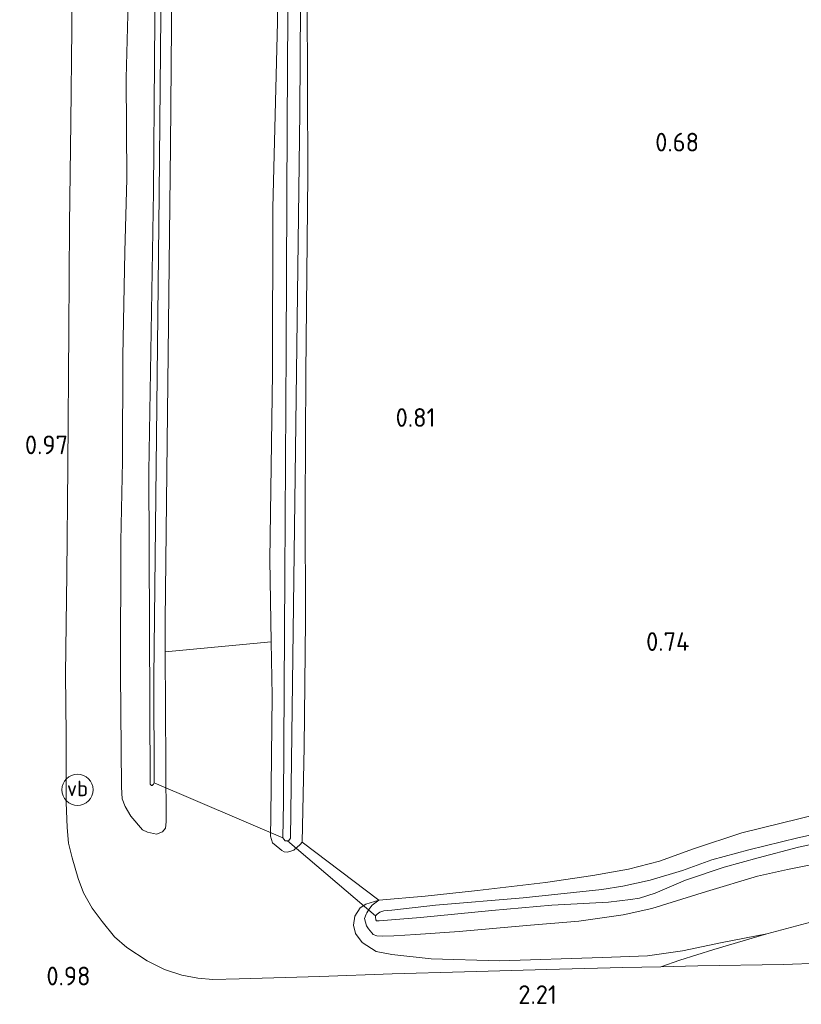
# Model space of a CAD drawing. Extents: x 126429 to 133038, y 413091 to 414846.
# Tile 16 of 256: x 126963 to 127038, y 413694 to 413789. Entities that reach past the tile are written whole.
import ezdxf
from ezdxf.enums import TextEntityAlignment as Align

# ---------------------------------------------------------------- set-up
doc = ezdxf.new("R2010")
doc.units = 0
for name, color, linetype, lineweight in [('B-ME-GR-GRAS-GV', 60, 'Continuous', 13), ('B-ME-GW-TALUD_KRUIN-G', 90, 'Continuous', 18), ('B-ME-IE-TERREINAFSCHEIDING_KUNSTMATIG_HEKWERK-G', 20, 'IE-TERREINAFSCHEIDING-KUNSTMATIG', 18), ('B-ME-KW-KUNSTWERK_DUIKER-G', 170, 'Continuous', 18), ('B-ME-OG-HOOGTEPUNT-S', 7, 'Continuous', 25), ('B-ME-OG-WATER_SLOOT-G', 120, 'Continuous', 18), ('B-ME-OG-WATER_SLOOT-GV', 120, 'Continuous', 18), ('B-ME-VH-VERHARDING_ASFALT-GV', 252, 'Continuous', 18), ('B-ME-VW-VERKEERSTEKEN_DRAAGCONSTRUCTIE-S', 7, 'Continuous', 25)]:
    doc.layers.add(name, color=color, linetype=linetype, lineweight=lineweight)
doc.styles.add('NLCS-ISO', font='NLCS-ISO.ttf')
doc.styles.add('NLCS-ISO-ANNOTATIVE-T18', font='NLCS-ISO.ttf', dxfattribs={"height": 1.8})
doc.linetypes.add('IE-TERREINAFSCHEIDING-KUNSTMATIG', pattern='A,4,[82,NLCS.SHX,S=0.75,R=90,X=0,Y=0],4,-2', length=10)

# ---------------------------------------------------------------- blocks, each defined once
blk = doc.blocks.new('SAL-HOOGTELABEL-SO')
at = {"color": 0, "linetype": 'ByBlock', "lineweight": -2, "style": 'NLCS-ISO-ANNOTATIVE-T18'}
blk.add_attdef('HOOGTE', text='', height=1.8, dxfattribs=at).set_placement((2.788, 0), align=Align.RIGHT)
blk = doc.blocks.new('SIE-WEG_PAAL_VERKEERSBORD-SO')
at = {"color": 0, "linetype": 'ByBlock', "lineweight": 18}
blk.add_circle((0, 0), 1.5, dxfattribs=at)
at = {"color": 0, "linetype": 'ByBlock', "lineweight": 18, "style": 'NLCS-ISO'}
blk.add_text('vb', height=1.5, dxfattribs=at).set_placement((0, 0.132), align=Align.MIDDLE_CENTER)

msp = doc.modelspace()

# ---------------------------------------------------------------- linework, layer by layer
at = {"layer": 'B-ME-GR-GRAS-GV'}
msp.add_polyline3d([(126986.977, 413729.3403, 0.6612), (126976.7846, 413728.3737, 0.6436), (126976.77, 413731.407, 0.651), (126977.027, 413754.258, 0.568), (126977.285, 413777.109, 0.485), (126977.519, 413804.075, 0.487), (126977.753, 413831.042, 0.489), (126978.1507, 413856.0124, 0.3185), (126978.1892, 413864.5723, 0.3535), (126978.3263, 413876.0385, 0.3115), (126978.3791, 413881.5207, 0.2624), (126987.6969, 413881.2607, 0.2006), (126987.7898, 413870.7012, 0.3175), (126987.6661, 413856.3021, 0.2845), (126987.4878, 413841.8478, 0.1305), (126986.9966, 413824.8633, 0.4495), (126987.3389, 413806.5106, 0.5595), (126987.5929, 413789.0366, 0.6255), (126987.1352, 413771.1456, 0.6365), (126987.1044, 413755.259, 0.6695), (126986.84, 413737.2319, 0.7795)], close=True, dxfattribs=at)
for points in [[(126975.94, 413810.127, -0.363), (126975.642, 413772.72, -0.363), (126975.207, 413745.762, -0.363), (126975.3217, 413715.6439, -0.363), (126975.4126, 413715.5308, -0.363), (126975.4652, 413715.5049, -0.363), (126975.5089, 413715.514, -0.363), (126975.5699, 413715.5406, -0.363), (126975.6479, 413715.6373, -0.363), (126975.7227, 413715.7689, -0.363), (126975.685, 413725.884, -0.363), (126975.937, 413749.157, -0.363), (126976.19, 413772.431, -0.363), (126976.443, 413800.03, -0.363)], [(126990.4501, 413791.3943, 0.4925), (126990.4943, 413774.2935, 0.4505), (126990.3167, 413755.2088, 0.5415), (126990.2457, 413742.2514, 0.6605), (126990.2831, 413731.4105, 0.7445), (126990.1547, 413719.2046, 0.7165), (126989.9535, 413710.0582, 0.8845), (126989.7628, 413709.8122, 0.8425), (126989.1718, 413709.2836, 0.8425), (126988.7692, 413709.1376, 0.8425), (126988.5246, 413709.101, 0.8425), (126988.2253, 413709.1177, 0.8425), (126988.0147, 413709.2387, 0.8425), (126987.8042, 413709.3946, 0.8425), (126987.1099, 413709.985, 0.8425), (126986.9126, 413710.6192, 0.8425), (126986.9524, 413712.5254, 0.8425), (126987.0671, 413724.1541, 0.5835), (126986.977, 413729.3403, 0.6612), (126986.84, 413737.2319, 0.7795), (126987.1044, 413755.259, 0.6695), (126987.1352, 413771.1456, 0.6365), (126987.5929, 413789.0366, 0.6255), (126987.3389, 413806.5106, 0.5595)], [(126988.635, 413800.644, -0.4245), (126988.53, 413779.101, -0.4245), (126988.426, 413757.559, -0.4245), (126988.287, 413735.718, -0.4245), (126988.148, 413713.878, -0.4245), (126988.1115, 413710.477, -0.4245), (126988.1825, 413710.3273, -0.4245), (126988.3314, 413710.1933, -0.4245), (126988.5413, 413710.1797, -0.4245), (126988.6909, 413710.2107, -0.4245), (126988.8475, 413710.4514, -0.4245), (126989.089, 413730.358, -0.4245), (126989.408, 413755.355, -0.4245), (126989.727, 413780.353, -0.4245), (126989.881, 413806.137, -0.4245)], [(126977.519, 413804.075, 0.487), (126977.285, 413777.109, 0.485), (126977.027, 413754.258, 0.568), (126976.77, 413731.407, 0.651), (126976.7846, 413728.3737, 0.6436), (126976.8633, 413712.0025, 0.6036), (126976.7968, 413711.4021, 0.687), (126976.5144, 413711.0443, 0.687), (126975.9337, 413710.8268, 0.706), (126975.0725, 413711.0145, 0.706), (126974.5963, 413711.2486, 0.725), (126973.4632, 413712.5586, 0.7535), (126972.9334, 413713.5024, 0.8105), (126972.6395, 413714.2261, 0.82), (126972.5846, 413715.3411, 0.82), (126972.4875, 413726.3514, 0.8485), (126972.4977, 413739.0474, 0.82), (126972.6599, 413746.7372, 0.7535), (126972.6872, 413756.8703, 0.668), (126972.8813, 413766.9097, 0.6585), (126973.0717, 413773.9352, 0.6965), (126973.0308, 413783.617, 0.725), (126973.3525, 413795.8642, 0.6775)], [(126973.3525, 413795.8642, 0.6775), (126973.0308, 413783.617, 0.725), (126973.0717, 413773.9352, 0.6965), (126972.8813, 413766.9097, 0.6585), (126972.6872, 413756.8703, 0.668), (126972.6599, 413746.7372, 0.7535), (126972.4977, 413739.0474, 0.82), (126972.4875, 413726.3514, 0.8485), (126972.5846, 413715.3411, 0.82), (126972.6395, 413714.2261, 0.82), (126972.9334, 413713.5024, 0.8105), (126973.4632, 413712.5586, 0.7535), (126974.5963, 413711.2486, 0.725), (126975.0725, 413711.0145, 0.706), (126975.9337, 413710.8268, 0.706), (126976.5144, 413711.0443, 0.687), (126976.7968, 413711.4021, 0.687), (126976.8633, 413712.0025, 0.6036), (126976.7846, 413728.3737, 0.6436), (126986.977, 413729.3403, 0.6612), (126987.0671, 413724.1541, 0.5835), (126986.9524, 413712.5254, 0.8425), (126986.9126, 413710.6192, 0.8425), (126987.1099, 413709.985, 0.8425), (126987.8042, 413709.3946, 0.8425), (126988.0147, 413709.2387, 0.8425), (126988.2253, 413709.1177, 0.8425), (126988.5246, 413709.101, 0.8425), (126988.7692, 413709.1376, 0.8425), (126989.1718, 413709.2836, 0.8425), (126989.7628, 413709.8122, 0.8425), (126989.9535, 413710.0582, 0.8845), (126997.3264, 413704.452, 0.751), (126996.0854, 413704.068, 0.7885), (126995.5377, 413703.7144, 0.8185), (126995.0325, 413702.9111, 0.9085), (126994.8884, 413702.0483, 0.9835), (126995.081, 413701.2628, 1.081), (126995.7501, 413700.3754, 1.2535), (126997.0771, 413699.5373, 1.3885), (126998.5967, 413699.2451, 1.516), (127002.3634, 413698.8187, 1.696), (127008.9405, 413698.6378, 2.071), (127018.8678, 413698.9476, 2.4385), (127023.1944, 413699.1076, 2.6635), (127026.575, 413699.6, 2.806), (127030.3917, 413700.3748, 3.0235), (127034.6695, 413701.2395, 3.166), (127029.5914, 413699.7003, 2.941), (127026.3109, 413698.6817, 2.864), (127024.4689, 413698.0593, 2.7964), (127020.8344, 413697.982, 2.6145), (127013.4917, 413697.7981, 2.2305), (127005.5947, 413697.5656, 1.9545), (126998.6149, 413697.3859, 1.5825), (126991.6625, 413697.0997, 1.3305), (126983.9001, 413696.8981, 1.0125), (126981.3676, 413696.8362, 0.9765), (126979.9049, 413696.9615, 0.9945), (126978.3802, 413697.2511, 0.9645), (126976.7223, 413697.7835, 0.9525), (126975.0332, 413698.6167, 0.9885), (126973.0761, 413699.9076, 1.0125), (126971.9001, 413700.9489, 0.9945), (126970.7064, 413702.4098, 0.9945), (126969.734, 413703.7027, 0.9825), (126968.9299, 413705.1661, 0.9645), (126968.4111, 413706.5416, 0.9705), (126967.8133, 413708.5309, 0.9945), (126967.4741, 413709.9525, 0.9825), (126967.344, 413711.4804, 0.9825), (126967.2388, 413713.8672, 0.9705), (126967.2418, 413720.3757, 0.9345), (126967.1728, 413726.2205, 0.9165), (126967.3032, 413735.8884, 0.9405), (126967.399, 413746.2306, 0.8625), (126967.5061, 413759.3906, 0.8625), (126967.5755, 413769.528, 0.8745), (126967.6896, 413779.3908, 0.8805), (126967.7794, 413788.3885, 0.8625), (126967.7355, 413797.216, 0.8265)], [(127043.3002, 413713.6648, 0.9105), (127037.891, 413712.3248, 0.9375), (127032.2799, 413710.9385, 0.9465), (127027.6138, 413709.4235, 0.9465), (127024.3394, 413708.2326, 0.9105), (127021.3771, 413707.4485, 0.9105), (127017.9235, 413706.8378, 0.8925), (127013.3641, 413706.1779, 0.8025), (127006.8272, 413705.3924, 0.8025), (127001.8048, 413704.8458, 0.8115), (126997.3264, 413704.452, 0.751), (126989.9535, 413710.0582, 0.8845), (126990.1547, 413719.2046, 0.7165), (126990.2831, 413731.4105, 0.7445), (126990.2457, 413742.2514, 0.6605), (126990.3167, 413755.2088, 0.5415), (126990.4943, 413774.2935, 0.4505), (126990.4501, 413791.3943, 0.4925)], [(127040.7945, 413708.255, 1.0095), (127036.6634, 413707.4181, 1.0095), (127033.7901, 413706.7694, 1.0095), (127028.8864, 413705.2934, 0.8745), (127023.6141, 413703.662, 0.9015), (127020.8529, 413703.0591, 0.8655), (127016.5926, 413702.4542, 0.9015), (127011.537, 413702.0383, 0.9195), (127005.0662, 413701.4555, 0.9375), (127000.905, 413701.1553, 0.9555), (126998.7925, 413701.0355, 0.9645), (126997.6722, 413700.994, 0.9145), (126997.162, 413701.0222, 0.9105), (126996.7915, 413701.1496, 0.9105), (126996.6599, 413701.3197, 0.9025), (126996.3395, 413701.7138, 0.8865), (126996.1416, 413702.0028, 0.8425), (126995.9739, 413702.7015, 0.7465), (126996.1117, 413703.1043, 0.7265), (126996.173, 413703.2522, 0.7265), (126996.371, 413703.5534, 0.7305), (126996.7006, 413703.9866, 0.7305), (126997.3264, 413704.452, 0.751), (127001.8048, 413704.8458, 0.8115), (127006.8272, 413705.3924, 0.8025), (127013.3641, 413706.1779, 0.8025), (127017.9235, 413706.8378, 0.8925), (127021.3771, 413707.4485, 0.9105), (127024.3394, 413708.2326, 0.9105), (127027.6138, 413709.4235, 0.9465), (127032.2799, 413710.9385, 0.9465), (127037.891, 413712.3248, 0.9375), (127043.3002, 413713.6648, 0.9105)], [(127042.3606, 413711.4951, 0.0275), (127037.6711, 413710.4846, 0.0275), (127032.9399, 413709.3079, 0.0275), (127029.3732, 413708.3369, 0.0275), (127026.56, 413707.3379, 0.0275), (127023.4488, 413706.3979, 0.0275), (127020.8348, 413705.8209, 0.0275), (127018.8049, 413705.4888, 0.0275), (127011.2213, 413704.7038, 0.0275), (127002.7857, 413703.9712, 0.0275), (126998.5809, 413703.5051, 0.0275), (126997.8313, 413703.4246, 0.0275), (126997.4399, 413703.2978, 0.0275), (126997.1843, 413703.1296, 0.0275), (126997.0976, 413703.0242, 0.0275), (126997.0281, 413702.9537, 0.0275), (126997.0115, 413702.8312, 0.0275), (126997.0656, 413702.5868, 0.0275), (126997.1188, 413702.4648, 0.0275), (126997.3811, 413702.4665, 0.0275), (127001.3482, 413702.7902, 0.0275), (127008.2135, 413703.4851, 0.0275), (127013.9979, 413703.9958, 0.0275), (127019.4341, 413704.2769, 0.0275), (127021.5662, 413704.5345, 0.0275), (127022.4326, 413704.6618, 0.0275), (127023.9332, 413705.144, 0.0275), (127026.8625, 413706.3875, 0.0275), (127030.5614, 413707.6365, 0.0275), (127033.8601, 413708.5503, 0.0275), (127037.7177, 413709.5727, 0.0275), (127044.68, 413711.0387, 0.0275)], [(127039.0083, 413702.3738, 3.2035), (127034.6695, 413701.2395, 3.166), (127030.3917, 413700.3748, 3.0235), (127026.575, 413699.6, 2.806), (127023.1944, 413699.1076, 2.6635), (127018.8678, 413698.9476, 2.4385), (127008.9405, 413698.6378, 2.071), (127002.3634, 413698.8187, 1.696), (126998.5967, 413699.2451, 1.516), (126997.0771, 413699.5373, 1.3885), (126995.7501, 413700.3754, 1.2535), (126995.081, 413701.2628, 1.081), (126994.8884, 413702.0483, 0.9835), (126995.0325, 413702.9111, 0.9085), (126995.5377, 413703.7144, 0.8185), (126996.0854, 413704.068, 0.7885), (126997.3264, 413704.452, 0.751), (126996.7006, 413703.9866, 0.7305), (126996.371, 413703.5534, 0.7305), (126996.173, 413703.2522, 0.7265), (126996.1117, 413703.1043, 0.7265), (126995.9739, 413702.7015, 0.7465), (126996.1416, 413702.0028, 0.8425), (126996.3395, 413701.7138, 0.8865), (126996.6599, 413701.3197, 0.9025), (126996.7915, 413701.1496, 0.9105), (126997.162, 413701.0222, 0.9105), (126997.6722, 413700.994, 0.9145), (126998.7925, 413701.0355, 0.9645), (127000.905, 413701.1553, 0.9555), (127005.0662, 413701.4555, 0.9375), (127011.537, 413702.0383, 0.9195), (127016.5926, 413702.4542, 0.9015), (127020.8529, 413703.0591, 0.8655), (127023.6141, 413703.662, 0.9015), (127028.8864, 413705.2934, 0.8745), (127033.7901, 413706.7694, 1.0095), (127036.6634, 413707.4181, 1.0095), (127040.7945, 413708.255, 1.0095)], [(127039.773, 413698.4109, 3.4557), (127036.2999, 413698.2651, 3.3045), (127028.0276, 413698.1349, 2.9745), (127024.4689, 413698.0593, 2.7964), (127026.3109, 413698.6817, 2.864), (127029.5914, 413699.7003, 2.941), (127034.6695, 413701.2395, 3.166), (127039.0083, 413702.3738, 3.2035)]]:
    msp.add_polyline3d(points, dxfattribs=at)
at = {"layer": 'B-ME-GW-TALUD_KRUIN-G'}
msp.add_polyline3d([(127039.0083, 413702.3738, 3.2035), (127034.6695, 413701.2395, 3.166), (127030.3917, 413700.3748, 3.0235), (127026.575, 413699.6, 2.806), (127023.1944, 413699.1076, 2.6635), (127018.8678, 413698.9476, 2.4385), (127008.9405, 413698.6378, 2.071), (127002.3634, 413698.8187, 1.696), (126998.5967, 413699.2451, 1.516), (126997.0771, 413699.5373, 1.3885), (126995.7501, 413700.3754, 1.2535), (126995.081, 413701.2628, 1.081), (126994.8884, 413702.0483, 0.9835), (126995.0325, 413702.9111, 0.9085), (126995.5377, 413703.7144, 0.8185), (126996.0854, 413704.068, 0.7885), (126997.3264, 413704.452, 0.751)], dxfattribs=at)
at = {"layer": 'B-ME-IE-TERREINAFSCHEIDING_KUNSTMATIG_HEKWERK-G'}
msp.add_polyline3d([(126986.977, 413729.3403, 0.6612), (126976.7846, 413728.3737, 0.6436)], dxfattribs=at)
at = {"layer": 'B-ME-KW-KUNSTWERK_DUIKER-G'}
for points in [[(126988.1115, 413710.477, -0.4245), (126975.7227, 413715.7689, -0.363)], [(126988.5413, 413710.1797, -0.4245), (126997.0281, 413702.9537, 0.0275)]]:
    msp.add_polyline3d(points, dxfattribs=at)
at = {"layer": 'B-ME-OG-WATER_SLOOT-G'}
for points in [[(126978.1507, 413856.0124, 0.3185), (126977.753, 413831.042, 0.489), (126977.519, 413804.075, 0.487), (126977.285, 413777.109, 0.485), (126977.027, 413754.258, 0.568), (126976.77, 413731.407, 0.651), (126976.7846, 413728.3737, 0.6436), (126976.8633, 413712.0025, 0.6036)], [(126990.4501, 413791.3943, 0.4925), (126990.4943, 413774.2935, 0.4505), (126990.3167, 413755.2088, 0.5415), (126990.2457, 413742.2514, 0.6605), (126990.2831, 413731.4105, 0.7445), (126990.1547, 413719.2046, 0.7165), (126989.9535, 413710.0582, 0.8845), (126989.7628, 413709.8122, 0.8425), (126989.1718, 413709.2836, 0.8425), (126988.7692, 413709.1376, 0.8425), (126988.5246, 413709.101, 0.8425), (126988.2253, 413709.1177, 0.8425), (126988.0147, 413709.2387, 0.8425), (126987.8042, 413709.3946, 0.8425), (126987.1099, 413709.985, 0.8425), (126986.9126, 413710.6192, 0.8425), (126986.9524, 413712.5254, 0.8425), (126987.0671, 413724.1541, 0.5835), (126986.977, 413729.3403, 0.6612), (126986.84, 413737.2319, 0.7795), (126987.1044, 413755.259, 0.6695), (126987.1352, 413771.1456, 0.6365), (126987.5929, 413789.0366, 0.6255), (126987.3389, 413806.5106, 0.5595)], [(126973.3525, 413795.8642, 0.6775), (126973.0308, 413783.617, 0.725), (126973.0717, 413773.9352, 0.6965), (126972.8813, 413766.9097, 0.6585), (126972.6872, 413756.8703, 0.668), (126972.6599, 413746.7372, 0.7535), (126972.4977, 413739.0474, 0.82), (126972.4875, 413726.3514, 0.8485), (126972.5846, 413715.3411, 0.82), (126972.6395, 413714.2261, 0.82), (126972.9334, 413713.5024, 0.8105), (126973.4632, 413712.5586, 0.7535), (126974.5963, 413711.2486, 0.725), (126975.0725, 413711.0145, 0.706), (126975.9337, 413710.8268, 0.706), (126976.5144, 413711.0443, 0.687), (126976.7968, 413711.4021, 0.687), (126976.8633, 413712.0025, 0.6036)], [(127043.3002, 413713.6648, 0.9105), (127037.891, 413712.3248, 0.9375), (127032.2799, 413710.9385, 0.9465), (127027.6138, 413709.4235, 0.9465), (127024.3394, 413708.2326, 0.9105), (127021.3771, 413707.4485, 0.9105), (127017.9235, 413706.8378, 0.8925), (127013.3641, 413706.1779, 0.8025), (127006.8272, 413705.3924, 0.8025), (127001.8048, 413704.8458, 0.8115), (126997.3264, 413704.452, 0.751)], [(127040.7945, 413708.255, 1.0095), (127036.6634, 413707.4181, 1.0095), (127033.7901, 413706.7694, 1.0095), (127028.8864, 413705.2934, 0.8745), (127023.6141, 413703.662, 0.9015), (127020.8529, 413703.0591, 0.8655), (127016.5926, 413702.4542, 0.9015), (127011.537, 413702.0383, 0.9195), (127005.0662, 413701.4555, 0.9375), (127000.905, 413701.1553, 0.9555), (126998.7925, 413701.0355, 0.9645), (126997.6722, 413700.994, 0.9145), (126997.162, 413701.0222, 0.9105), (126996.7915, 413701.1496, 0.9105), (126996.6599, 413701.3197, 0.9025), (126996.3395, 413701.7138, 0.8865), (126996.1416, 413702.0028, 0.8425), (126995.9739, 413702.7015, 0.7465), (126996.1117, 413703.1043, 0.7265), (126996.173, 413703.2522, 0.7265), (126996.371, 413703.5534, 0.7305), (126996.7006, 413703.9866, 0.7305), (126997.3264, 413704.452, 0.751)]]:
    msp.add_polyline3d(points, dxfattribs=at)
at = {"layer": 'B-ME-OG-WATER_SLOOT-GV'}
for points in [[(126975.5089, 413715.514, -0.363), (126975.4652, 413715.5049, -0.363), (126975.4126, 413715.5308, -0.363), (126975.3217, 413715.6439, -0.363), (126975.207, 413745.762, -0.363), (126975.642, 413772.72, -0.363), (126975.94, 413810.127, -0.363), (126976.038, 413835.001, -0.363), (126976.136, 413859.875, -0.363), (126975.976, 413881.588, -0.363), (126977.456, 413881.547, -0.363), (126977.076, 413854.588, -0.363), (126976.696, 413827.629, -0.363), (126976.443, 413800.03, -0.363), (126976.19, 413772.431, -0.363), (126975.937, 413749.157, -0.363), (126975.685, 413725.884, -0.363), (126975.7227, 413715.7689, -0.363), (126975.6479, 413715.6373, -0.363), (126975.5699, 413715.5406, -0.363)], [(126988.6909, 413710.2107, -0.4245), (126988.5413, 413710.1797, -0.4245), (126988.3314, 413710.1933, -0.4245), (126988.1825, 413710.3273, -0.4245), (126988.1115, 413710.477, -0.4245), (126988.148, 413713.878, -0.4245), (126988.287, 413735.718, -0.4245), (126988.426, 413757.559, -0.4245), (126988.53, 413779.101, -0.4245), (126988.635, 413800.644, -0.4245), (126988.759, 413822.329, -0.4245), (126988.883, 413844.014, -0.4245), (126989.124, 413881.221, -0.4245), (126990.415, 413881.185, -0.4245), (126990.382, 413866.888, -0.4245), (126990.035, 413831.922, -0.4245), (126989.881, 413806.137, -0.4245), (126989.727, 413780.353, -0.4245), (126989.408, 413755.355, -0.4245), (126989.089, 413730.358, -0.4245), (126988.8475, 413710.4514, -0.4245)]]:
    msp.add_polyline3d(points, close=True, dxfattribs=at)
msp.add_polyline3d([(127044.68, 413711.0387, 0.0275), (127037.7177, 413709.5727, 0.0275), (127033.8601, 413708.5503, 0.0275), (127030.5614, 413707.6365, 0.0275), (127026.8625, 413706.3875, 0.0275), (127023.9332, 413705.144, 0.0275), (127022.4326, 413704.6618, 0.0275), (127021.5662, 413704.5345, 0.0275), (127019.4341, 413704.2769, 0.0275), (127013.9979, 413703.9958, 0.0275), (127008.2135, 413703.4851, 0.0275), (127001.3482, 413702.7902, 0.0275), (126997.3811, 413702.4665, 0.0275), (126997.1188, 413702.4648, 0.0275), (126997.0656, 413702.5868, 0.0275), (126997.0115, 413702.8312, 0.0275), (126997.0281, 413702.9537, 0.0275), (126997.0976, 413703.0242, 0.0275), (126997.1843, 413703.1296, 0.0275), (126997.4399, 413703.2978, 0.0275), (126997.8313, 413703.4246, 0.0275), (126998.5809, 413703.5051, 0.0275), (127002.7857, 413703.9712, 0.0275), (127011.2213, 413704.7038, 0.0275), (127018.8049, 413705.4888, 0.0275), (127020.8348, 413705.8209, 0.0275), (127023.4488, 413706.3979, 0.0275), (127026.56, 413707.3379, 0.0275), (127029.3732, 413708.3369, 0.0275), (127032.9399, 413709.3079, 0.0275), (127037.6711, 413710.4846, 0.0275), (127042.3606, 413711.4951, 0.0275)], dxfattribs=at)
at = {"layer": 'B-ME-VH-VERHARDING_ASFALT-GV'}
msp.add_polyline3d([(126967.7355, 413797.216, 0.8265), (126967.7794, 413788.3885, 0.8625), (126967.6896, 413779.3908, 0.8805), (126967.5755, 413769.528, 0.8745), (126967.5061, 413759.3906, 0.8625), (126967.399, 413746.2306, 0.8625), (126967.3032, 413735.8884, 0.9405), (126967.1728, 413726.2205, 0.9165), (126967.2418, 413720.3757, 0.9345), (126967.2388, 413713.8672, 0.9705), (126967.344, 413711.4804, 0.9825), (126967.4741, 413709.9525, 0.9825), (126967.8133, 413708.5309, 0.9945), (126968.4111, 413706.5416, 0.9705), (126968.9299, 413705.1661, 0.9645), (126969.734, 413703.7027, 0.9825), (126970.7064, 413702.4098, 0.9945), (126971.9001, 413700.9489, 0.9945), (126973.0761, 413699.9076, 1.0125), (126975.0332, 413698.6167, 0.9885), (126976.7223, 413697.7835, 0.9525), (126978.3802, 413697.2511, 0.9645), (126979.9049, 413696.9615, 0.9945), (126981.3676, 413696.8362, 0.9765), (126983.9001, 413696.8981, 1.0125), (126991.6625, 413697.0997, 1.3305), (126998.6149, 413697.3859, 1.5825), (127005.5947, 413697.5656, 1.9545), (127013.4917, 413697.7981, 2.2305), (127020.8344, 413697.982, 2.6145), (127024.4689, 413698.0593, 2.7964), (127028.0276, 413698.1349, 2.9745), (127036.2999, 413698.2651, 3.3045), (127039.773, 413698.4109, 3.4557)], dxfattribs=at)

# ---------------------------------------------------------------- block references
at = {"layer": 'B-ME-OG-HOOGTEPUNT-S'}
for p, values in [((127025.371, 413776.569, 0.676), {'HOOGTE': '0.68'}), ((127000.003, 413750.049, 0.81), {'HOOGTE': '0.81'}), ((126964.6364, 413747.414, 0.9695), {'HOOGTE': '0.97'}), ((127024.445, 413728.471, 0.736), {'HOOGTE': '0.74'}), ((126966.7987, 413696.2602, 0.982), {'HOOGTE': '0.98'}), ((127011.6841, 413694.4689, 2.207), {'HOOGTE': '2.21'})]:
    msp.add_blockref('SAL-HOOGTELABEL-SO', p, dxfattribs=at).add_auto_attribs(values)
at = {"layer": 'B-ME-VW-VERKEERSTEKEN_DRAAGCONSTRUCTIE-S'}
msp.add_blockref('SIE-WEG_PAAL_VERKEERSBORD-SO', (126968.3368, 413715.0961, 0.889), dxfattribs=at)

doc.saveas('drawing.dxf')
